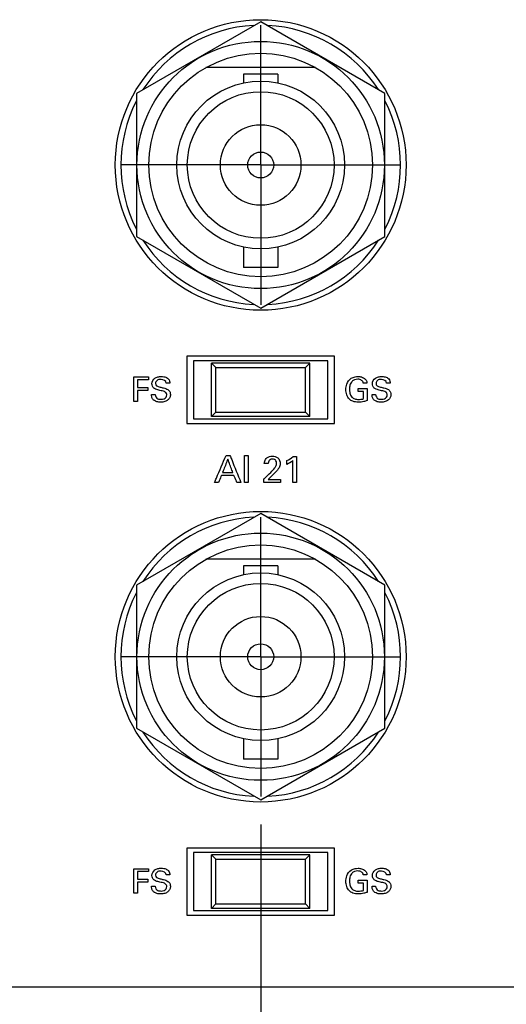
# Model space of a CAD drawing. Header units: inches. Extents: x 0 to 34, y 0 to 22.
# Tile 30 of 111: x 9.9 to 11, y 9.5 to 11.7. Entities that reach past the tile are written whole.
import ezdxf

# ---------------------------------------------------------------- set-up
doc = ezdxf.new("R2010")
doc.units = ezdxf.units.IN
doc.header["$LTSCALE"] = 1.87
doc.header["$MEASUREMENT"] = 0
doc.linetypes.add('CENTER', pattern=[0.6, 0.375, -0.075, 0.075, -0.075])
doc.layers.get('0').update_dxf_attribs({"linetype": 'CONTINUOUS'})
for name, color, linetype in [('DATUMCURVES', 7, 'CONTINUOUS'), ('DEFAULT_1', 7, 'CENTER'), ('DIMENSIONS', 7, 'CONTINUOUS')]:
    doc.layers.add(name, color=color, linetype=linetype)
doc.styles.get("Standard").update_dxf_attribs({"font": 'txt', "width": 0.8})
doc.dimstyles.new('DIMSTYLE_1', dxfattribs={"dimtxt": 0.125, "dimasz": 0.18, "dimexe": 0.18, "dimexo": 0.0625, "dimgap": 0.09, "dimtad": 0, "dimtih": 1, "dimtoh": 1, "dimdec": 3, "dimzin": 4, "dimdsep": 46, "dimtxsty": 'STANDARD', "dimblk": '_FILLED', "dimblk1": '_FILLED', "dimblk2": '_FILLED', "dimcen": 0.09, "dimadec": 0, "dimazin": 0, "dimtp": 0.001, "dimtm": 0.001, "dimtfac": 1, "dimtdec": 3, "dimtofl": 0, "dimtmove": 0, "dimatfit": 3, "dimldrblk": '_FILLED', "dimfxl": 1, "dimtolj": 1, "dimtzin": 4, "dimarcsym": 0})

# ---------------------------------------------------------------- blocks, each defined once
blk = doc.blocks.new('_FILLED')
at = {"color": 0, "linetype": 'BYBLOCK'}
blk.add_solid([(0, 0), (-1, 0.174), (-1, -0.174)], dxfattribs=at)
blk = doc.blocks.new('*D0')
at = {"layer": 'DIMENSIONS', "color": 2, "linetype": 'CONTINUOUS'}
for p, q in [((9.211, 10.3065), (7.356, 10.3065)), ((7.481, 10.3065), (7.481, 9.311)), ((7.481, 7.9485), (7.481, 9.061)), ((11.9085, 7.9485), (7.356, 7.9485))]:
    blk.add_line(p, q, dxfattribs=at)
at = {"layer": 'DIMENSIONS', "color": 2, "linetype": 'CONTINUOUS', "xscale": 0.18, "yscale": 0.18, "zscale": 0.18}
for p, rotation in [((7.481, 10.3065), 90), ((7.481, 7.9485), 270)]:
    blk.add_blockref('_FILLED', p, dxfattribs=dict(at, rotation=rotation))
at = {"layer": 'DIMENSIONS', "color": 2, "linetype": 'CONTINUOUS', "width": 0.8}
for s, p in [('[', (7.4435, 9.1235)), (']', (8.0435, 9.1235)), ('2.358', (6.8185, 9.1235)), ('59.89', (7.5435, 9.1235))]:
    blk.add_text(s, height=0.125, dxfattribs=at).set_placement(p)
blk = doc.blocks.new('*D7')
at = {"layer": 'DIMENSIONS', "color": 2, "linetype": 'CONTINUOUS'}
for p, q in [((9.586, 9.9315), (9.586, 7.3368)), ((10.461, 9.9315), (10.461, 7.3368)), ((9.586, 7.4618), (9.226, 7.4618)), ((10.461, 7.4618), (10.7887, 7.4618))]:
    blk.add_line(p, q, dxfattribs=at)
at = {"layer": 'DIMENSIONS', "color": 2, "linetype": 'CONTINUOUS', "xscale": 0.18, "yscale": 0.18, "zscale": 0.18}
blk.add_blockref('_FILLED', (9.586, 7.4618), dxfattribs=at)
at = {"layer": 'DIMENSIONS', "color": 2, "linetype": 'CONTINUOUS', "xscale": 0.18, "yscale": 0.18, "zscale": 0.18, "rotation": 180}
blk.add_blockref('_FILLED', (10.461, 7.4618), dxfattribs=at)
at = {"layer": 'DIMENSIONS', "color": 2, "linetype": 'CONTINUOUS', "width": 0.8}
for s, p in [('[', (11.5762, 7.3993)), (']', (12.1762, 7.3993)), ('3X', (10.8512, 7.3993)), ('.875', (11.0512, 7.3993)), ('22.23', (11.6762, 7.3993))]:
    blk.add_text(s, height=0.125, dxfattribs=at).set_placement(p)

msp = doc.modelspace()

# ---------------------------------------------------------------- linework, layer by layer
at = {"color": 7, "linetype": 'CONTINUOUS'}
for p, q in [((10.461, 11.727), (10.1835, 11.5667)), ((10.7385, 11.5667), (10.461, 11.727)), ((10.5834, 11.6245), (10.3386, 11.6245)), ((10.4995, 11.6098), (10.4225, 11.6098)), ((10.4225, 11.6098), (10.4225, 11.59)), ((10.4995, 11.6098), (10.4995, 11.59)), ((10.1835, 11.5667), (10.1835, 11.2463)), ((10.7385, 11.2463), (10.7385, 11.5667)), ((10.1835, 11.2463), (10.461, 11.0861)), ((10.461, 11.0861), (10.7385, 11.2463)), ((10.4225, 11.223), (10.4225, 11.1773)), ((10.4995, 11.223), (10.4995, 11.1773)), ((10.4995, 11.1773), (10.4225, 11.1773)), ((10.626, 10.9785), (10.296, 10.9785)), ((10.296, 10.9785), (10.296, 10.8285)), ((10.626, 10.8285), (10.626, 10.9785)), ((10.611, 10.9685), (10.311, 10.9685)), ((10.311, 10.9685), (10.311, 10.8385)), ((10.351, 10.9635), (10.361, 10.9535)), ((10.571, 10.9635), (10.351, 10.9635)), ((10.351, 10.8435), (10.351, 10.9635)), ((10.361, 10.9535), (10.561, 10.9535)), ((10.361, 10.8535), (10.361, 10.9535)), ((10.561, 10.9535), (10.571, 10.9635)), ((10.561, 10.8535), (10.561, 10.9535)), ((10.571, 10.8435), (10.571, 10.9635)), ((10.611, 10.8385), (10.611, 10.9685)), ((10.311, 10.8385), (10.611, 10.8385)), ((10.351, 10.8435), (10.361, 10.8535)), ((10.571, 10.8435), (10.351, 10.8435)), ((10.361, 10.8535), (10.561, 10.8535)), ((10.561, 10.8535), (10.571, 10.8435)), ((10.296, 10.8285), (10.626, 10.8285)), ((10.461, 10.627), (10.1835, 10.4667)), ((10.7385, 10.4667), (10.461, 10.627)), ((10.5834, 10.5245), (10.3386, 10.5245)), ((10.4995, 10.5098), (10.4225, 10.5098)), ((10.4225, 10.5098), (10.4225, 10.49)), ((10.4995, 10.5098), (10.4995, 10.49)), ((10.1835, 10.4667), (10.1835, 10.1463)), ((10.7385, 10.1463), (10.7385, 10.4667)), ((10.1835, 10.1463), (10.461, 9.9861)), ((10.461, 9.9861), (10.7385, 10.1463)), ((10.4225, 10.123), (10.4225, 10.0773)), ((10.4995, 10.123), (10.4995, 10.0773)), ((10.4995, 10.0773), (10.4225, 10.0773)), ((10.626, 9.8785), (10.296, 9.8785)), ((10.296, 9.8785), (10.296, 9.7285)), ((10.611, 9.8685), (10.311, 9.8685)), ((10.311, 9.8685), (10.311, 9.7385)), ((10.611, 9.7385), (10.611, 9.8685)), ((10.626, 9.7285), (10.626, 9.8785)), ((10.571, 9.8635), (10.351, 9.8635)), ((10.351, 9.8635), (10.361, 9.8535)), ((10.351, 9.7435), (10.351, 9.8635)), ((10.361, 9.8535), (10.561, 9.8535)), ((10.361, 9.7535), (10.361, 9.8535)), ((10.561, 9.8535), (10.571, 9.8635)), ((10.561, 9.7535), (10.561, 9.8535)), ((10.571, 9.7435), (10.571, 9.8635)), ((10.311, 9.7385), (10.611, 9.7385)), ((10.351, 9.7435), (10.361, 9.7535)), ((10.571, 9.7435), (10.351, 9.7435)), ((10.361, 9.7535), (10.561, 9.7535)), ((10.561, 9.7535), (10.571, 9.7435)), ((10.296, 9.7285), (10.626, 9.7285))]:
    msp.add_line(p, q, dxfattribs=at)
for centre, radius in [((10.461, 11.4065), 0.325), ((10.461, 11.4065), 0.2765), ((10.461, 11.4065), 0.25), ((10.461, 11.4065), 0.1875), ((10.461, 11.4065), 0.164), ((10.461, 11.4065), 0.09), ((10.461, 11.4065), 0.029), ((10.461, 10.3065), 0.325), ((10.461, 10.3065), 0.2765), ((10.461, 10.3065), 0.25), ((10.461, 10.3065), 0.1875), ((10.461, 10.3065), 0.164), ((10.461, 10.3065), 0.09), ((10.461, 10.3065), 0.029)]:
    msp.add_circle(centre, radius, dxfattribs=at)
for centre, start, end in [((10.461, 11.4065), 92.8821, 147.3645), ((10.461, 11.4065), 32.6355, 87.1179), ((10.461, 11.4065), 152.8684, 207.1316), ((10.461, 11.4065), 332.8684, 27.1316), ((10.461, 11.4065), 212.6355, 267.1179), ((10.461, 11.4065), 272.8821, 327.3645), ((10.461, 10.3065), 92.8821, 147.3645), ((10.461, 10.3065), 32.6355, 87.1179), ((10.461, 10.3065), 152.8684, 207.1316), ((10.461, 10.3065), 332.8684, 27.1316), ((10.461, 10.3065), 212.6355, 267.1179), ((10.461, 10.3065), 272.8821, 327.3645)]:
    msp.add_arc(centre, 0.3125, start, end, dxfattribs=at)
at = {"layer": 'DATUMCURVES', "color": 40, "linetype": 'CONTINUOUS'}
for points, knots in [([(10.1777, 10.9323, 0.8645), (10.1794, 10.9323, 0.8645), (10.1903, 10.9323, 0.8645), (10.2013, 10.9323, 0.8645), (10.2105, 10.9323, 0.8645)], [0, 0, 0, 0, 0.15625, 1, 1, 1, 1]), ([(10.1777, 10.8771, 0.8645), (10.1777, 10.88, 0.8645), (10.1777, 10.8984, 0.8645), (10.1777, 10.9168, 0.8645), (10.1777, 10.9323, 0.8645)], [0, 0, 0, 0, 0.15625, 1, 1, 1, 1]), ([(10.2105, 10.9258, 0.8645), (10.2092, 10.9258, 0.8645), (10.2009, 10.9258, 0.8645), (10.1925, 10.9258, 0.8645), (10.1855, 10.9258, 0.8645)], [0, 0, 0, 0, 0.15625, 1, 1, 1, 1]), ([(10.1855, 10.9258, 0.8645), (10.1855, 10.9249, 0.8645), (10.1855, 10.9192, 0.8645), (10.1855, 10.9135, 0.8645), (10.1855, 10.9086, 0.8645)], [0, 0, 0, 0, 0.15625, 1, 1, 1, 1]), ([(10.2513, 10.8922, 0.8645), (10.2513, 10.8946, 0.8645), (10.2477, 10.9002, 0.8645), (10.2399, 10.9011, 0.8645), (10.2336, 10.9028, 0.8645), (10.2285, 10.9041, 0.8645), (10.2231, 10.9061, 0.8645), (10.2188, 10.911, 0.8645), (10.217, 10.92, 0.8645), (10.2221, 10.9293, 0.8645), (10.2313, 10.9328, 0.8645), (10.2383, 10.9336, 0.8645), (10.2427, 10.9332, 0.8645), (10.2446, 10.9329, 0.8645)], [0, 0, 0, 0, 0.089349, 0.210953, 0.281639, 0.334715, 0.408457, 0.494851, 0.56697, 0.741231, 0.83293, 0.929463, 1, 1, 1, 1]), ([(10.2499, 10.9186, 0.8645), (10.2496, 10.9233, 0.8645), (10.2397, 10.9284, 0.8645), (10.2292, 10.926, 0.8645), (10.2259, 10.9204, 0.8645), (10.226, 10.9178, 0.8645), (10.2261, 10.9177, 0.8645)], [0, 0, 0, 0, 0.458192, 0.755343, 0.98829, 1, 1, 1, 1]), ([(10.2446, 10.9329, 0.8645), (10.2452, 10.9328, 0.8645), (10.2488, 10.9319, 0.8645), (10.2542, 10.9294, 0.8645), (10.2574, 10.9234, 0.8645), (10.2577, 10.92, 0.8645), (10.2578, 10.9186, 0.8645)], [0, 0, 0, 0, 0.088534, 0.522637, 0.795806, 1, 1, 1, 1]), ([(10.6514, 10.9038, 0.8645), (10.6514, 10.9079, 0.8645), (10.6528, 10.9176, 0.8645), (10.6604, 10.9291, 0.8645), (10.671, 10.9328, 0.8645), (10.6775, 10.9333, 0.8645), (10.6824, 10.9331, 0.8645), (10.6882, 10.9321, 0.8645), (10.6943, 10.9288, 0.8645), (10.698, 10.9231, 0.8645), (10.6984, 10.9199, 0.8645), (10.6985, 10.9186, 0.8645)], [0, 0, 0, 0, 0.170762, 0.400016, 0.528594, 0.621246, 0.671628, 0.730068, 0.865888, 0.945203, 1, 1, 1, 1]), ([(10.6902, 10.9186, 0.8645), (10.6898, 10.9209, 0.8645), (10.6866, 10.9262, 0.8645), (10.6783, 10.9275, 0.8645), (10.6707, 10.9267, 0.8645), (10.6639, 10.9221, 0.8645), (10.6601, 10.9141, 0.8645), (10.6591, 10.9053, 0.8645), (10.6596, 10.8999, 0.8645), (10.6601, 10.8974, 0.8645)], [0, 0, 0, 0, 0.128942, 0.289519, 0.416761, 0.531097, 0.710457, 0.868132, 1, 1, 1, 1]), ([(10.744, 10.8922, 0.8645), (10.744, 10.8946, 0.8645), (10.7404, 10.9002, 0.8645), (10.7325, 10.9011, 0.8645), (10.7262, 10.9028, 0.8645), (10.7212, 10.9041, 0.8645), (10.7158, 10.9061, 0.8645), (10.7114, 10.911, 0.8645), (10.7096, 10.92, 0.8645), (10.7148, 10.9293, 0.8645), (10.724, 10.9328, 0.8645), (10.7309, 10.9336, 0.8645), (10.7353, 10.9332, 0.8645), (10.7372, 10.9329, 0.8645)], [0, 0, 0, 0, 0.089342, 0.210881, 0.281603, 0.334675, 0.408374, 0.49482, 0.566941, 0.741222, 0.832949, 0.929504, 1, 1, 1, 1]), ([(10.7425, 10.9186, 0.8645), (10.7422, 10.9233, 0.8645), (10.7323, 10.9284, 0.8645), (10.7218, 10.926, 0.8645), (10.7186, 10.9204, 0.8645), (10.7187, 10.9178, 0.8645), (10.7187, 10.9177, 0.8645)], [0, 0, 0, 0, 0.458192, 0.755287, 0.98829, 1, 1, 1, 1]), ([(10.7372, 10.9329, 0.8645), (10.7378, 10.9328, 0.8645), (10.7415, 10.9319, 0.8645), (10.7469, 10.9294, 0.8645), (10.7501, 10.9234, 0.8645), (10.7503, 10.92, 0.8645), (10.7504, 10.9186, 0.8645)], [0, 0, 0, 0, 0.088487, 0.522521, 0.795763, 1, 1, 1, 1]), ([(10.1855, 10.9086, 0.8645), (10.1867, 10.9086, 0.8645), (10.1946, 10.9086, 0.8645), (10.2024, 10.9086, 0.8645), (10.2091, 10.9086, 0.8645)], [0, 0, 0, 0, 0.15625, 1, 1, 1, 1]), ([(10.2538, 10.904, 0.8645), (10.2559, 10.9027, 0.8645), (10.2587, 10.899, 0.8645), (10.2594, 10.8936, 0.8645), (10.259, 10.8895, 0.8645), (10.2576, 10.8851, 0.8645), (10.2538, 10.8802, 0.8645), (10.2479, 10.8773, 0.8645), (10.2423, 10.8761, 0.8645), (10.2363, 10.8757, 0.8645), (10.2298, 10.8763, 0.8645), (10.2251, 10.8783, 0.8645), (10.2234, 10.8794, 0.8645)], [0, 0, 0, 0, 0.128982, 0.217497, 0.278572, 0.337385, 0.454977, 0.587265, 0.663995, 0.749752, 0.89645, 1, 1, 1, 1]), ([(10.2261, 10.9177, 0.8645), (10.2262, 10.9158, 0.8645), (10.2285, 10.9112, 0.8645), (10.2334, 10.9105, 0.8645), (10.236, 10.9098, 0.8645)], [0, 0, 0, 0, 0.40678, 1, 1, 1, 1]), ([(10.236, 10.9098, 0.8645), (10.2386, 10.9092, 0.8645), (10.2446, 10.9076, 0.8645), (10.2508, 10.906, 0.8645), (10.2538, 10.904, 0.8645)], [0, 0, 0, 0, 0.433554, 1, 1, 1, 1]), ([(10.6987, 10.8793, 0.8645), (10.6963, 10.8785, 0.8645), (10.6898, 10.8766, 0.8645), (10.679, 10.8755, 0.8645), (10.6675, 10.8767, 0.8645), (10.658, 10.8827, 0.8645), (10.6525, 10.8923, 0.8645), (10.6514, 10.9, 0.8645), (10.6514, 10.9038, 0.8645)], [0, 0, 0, 0, 0.120759, 0.310248, 0.504422, 0.645833, 0.82138, 1, 1, 1, 1]), ([(10.6785, 10.9065, 0.8645), (10.6795, 10.9065, 0.8645), (10.6863, 10.9065, 0.8645), (10.693, 10.9065, 0.8645), (10.6987, 10.9065, 0.8645)], [0, 0, 0, 0, 0.15625, 1, 1, 1, 1]), ([(10.6987, 10.9065, 0.8645), (10.6987, 10.9051, 0.8645), (10.6987, 10.896, 0.8645), (10.6987, 10.8869, 0.8645), (10.6987, 10.8793, 0.8645)], [0, 0, 0, 0, 0.15625, 1, 1, 1, 1]), ([(10.7464, 10.904, 0.8645), (10.7485, 10.9027, 0.8645), (10.7513, 10.899, 0.8645), (10.7521, 10.8936, 0.8645), (10.7517, 10.8895, 0.8645), (10.7503, 10.8851, 0.8645), (10.7464, 10.8802, 0.8645), (10.7391, 10.8765, 0.8645), (10.7304, 10.8756, 0.8645), (10.7224, 10.8763, 0.8645), (10.7177, 10.8783, 0.8645), (10.716, 10.8794, 0.8645)], [0, 0, 0, 0, 0.129003, 0.217562, 0.278664, 0.337505, 0.455165, 0.587519, 0.749573, 0.896387, 1, 1, 1, 1]), ([(10.7187, 10.9177, 0.8645), (10.7188, 10.9158, 0.8645), (10.7211, 10.9112, 0.8645), (10.726, 10.9105, 0.8645), (10.7286, 10.9098, 0.8645)], [0, 0, 0, 0, 0.406787, 1, 1, 1, 1]), ([(10.7286, 10.9098, 0.8645), (10.7312, 10.9092, 0.8645), (10.7372, 10.9076, 0.8645), (10.7435, 10.906, 0.8645), (10.7464, 10.904, 0.8645)], [0, 0, 0, 0, 0.433579, 1, 1, 1, 1]), ([(10.2091, 10.9022, 0.8645), (10.2079, 10.9022, 0.8645), (10.2, 10.9022, 0.8645), (10.1921, 10.9022, 0.8645), (10.1855, 10.9022, 0.8645)], [0, 0, 0, 0, 0.15625, 1, 1, 1, 1]), ([(10.1855, 10.9022, 0.8645), (10.1855, 10.9009, 0.8645), (10.1855, 10.8926, 0.8645), (10.1855, 10.8842, 0.8645), (10.1855, 10.8771, 0.8645)], [0, 0, 0, 0, 0.15625, 1, 1, 1, 1]), ([(10.2234, 10.8794, 0.8645), (10.2223, 10.8802, 0.8645), (10.2195, 10.8826, 0.8645), (10.2174, 10.8876, 0.8645), (10.2172, 10.8916, 0.8645), (10.2172, 10.8933, 0.8645)], [0, 0, 0, 0, 0.254761, 0.678683, 1, 1, 1, 1]), ([(10.2251, 10.8933, 0.8645), (10.2253, 10.8895, 0.8645), (10.2292, 10.8824, 0.8645), (10.2359, 10.8823, 0.8645), (10.2384, 10.8823, 0.8645)], [0, 0, 0, 0, 0.603267, 1, 1, 1, 1]), ([(10.2384, 10.8823, 0.8645), (10.2407, 10.8823, 0.8645), (10.2467, 10.8827, 0.8645), (10.2513, 10.8887, 0.8645), (10.2513, 10.8922, 0.8645)], [0, 0, 0, 0, 0.395812, 1, 1, 1, 1]), ([(10.6601, 10.8974, 0.8645), (10.6602, 10.897, 0.8645), (10.661, 10.8934, 0.8645), (10.6633, 10.8873, 0.8645), (10.671, 10.8826, 0.8645), (10.6804, 10.8816, 0.8645), (10.6872, 10.8826, 0.8645), (10.6911, 10.8838, 0.8645)], [0, 0, 0, 0, 0.031757, 0.278522, 0.480343, 0.688985, 1, 1, 1, 1]), ([(10.6911, 10.8838, 0.8645), (10.6911, 10.8846, 0.8645), (10.6911, 10.8901, 0.8645), (10.6911, 10.8955, 0.8645), (10.6911, 10.9001, 0.8645)], [0, 0, 0, 0, 0.15625, 1, 1, 1, 1]), ([(10.716, 10.8794, 0.8645), (10.7149, 10.8802, 0.8645), (10.7122, 10.8826, 0.8645), (10.71, 10.8876, 0.8645), (10.7098, 10.8916, 0.8645), (10.7098, 10.8933, 0.8645)], [0, 0, 0, 0, 0.254805, 0.678671, 1, 1, 1, 1]), ([(10.7178, 10.8933, 0.8645), (10.7179, 10.8895, 0.8645), (10.7218, 10.8824, 0.8645), (10.7285, 10.8823, 0.8645), (10.731, 10.8823, 0.8645)], [0, 0, 0, 0, 0.603211, 1, 1, 1, 1]), ([(10.731, 10.8823, 0.8645), (10.7334, 10.8823, 0.8645), (10.7394, 10.8827, 0.8645), (10.744, 10.8887, 0.8645), (10.744, 10.8922, 0.8645)], [0, 0, 0, 0, 0.395713, 1, 1, 1, 1]), ([(10.3581, 10.6965, 0.8645), (10.3594, 10.6997, 0.8645), (10.3679, 10.7197, 0.8645), (10.3763, 10.7398, 0.8645), (10.3835, 10.7567, 0.8645)], [0, 0, 0, 0, 0.15625, 1, 1, 1, 1]), ([(10.3924, 10.7567, 0.8645), (10.3936, 10.7536, 0.8645), (10.4018, 10.7335, 0.8645), (10.4099, 10.7134, 0.8645), (10.4167, 10.6965, 0.8645)], [0, 0, 0, 0, 0.15625, 1, 1, 1, 1]), ([(10.4249, 10.6965, 0.8645), (10.4249, 10.6997, 0.8645), (10.4249, 10.7197, 0.8645), (10.4249, 10.7398, 0.8645), (10.4249, 10.7567, 0.8645)], [0, 0, 0, 0, 0.15625, 1, 1, 1, 1]), ([(10.4332, 10.7567, 0.8645), (10.4332, 10.7536, 0.8645), (10.4332, 10.7335, 0.8645), (10.4332, 10.7134, 0.8645), (10.4332, 10.6965, 0.8645)], [0, 0, 0, 0, 0.15625, 1, 1, 1, 1]), ([(10.4691, 10.7384, 0.8645), (10.4692, 10.7404, 0.8645), (10.4696, 10.7451, 0.8645), (10.4738, 10.7514, 0.8645), (10.4804, 10.7548, 0.8645), (10.4891, 10.7558, 0.8645), (10.501, 10.7531, 0.8645), (10.5048, 10.7432, 0.8645), (10.5048, 10.7384, 0.8645)], [0, 0, 0, 0, 0.106914, 0.258183, 0.390673, 0.504207, 0.739318, 1, 1, 1, 1]), ([(10.5408, 10.7542, 0.8645), (10.5408, 10.7512, 0.8645), (10.5408, 10.732, 0.8645), (10.5408, 10.7127, 0.8645), (10.5408, 10.6965, 0.8645)], [0, 0, 0, 0, 0.15625, 1, 1, 1, 1]), ([(10.3875, 10.7484, 0.8645), (10.3869, 10.7469, 0.8645), (10.383, 10.7371, 0.8645), (10.3792, 10.7272, 0.8645), (10.3759, 10.7189, 0.8645)], [0, 0, 0, 0, 0.15625, 1, 1, 1, 1]), ([(10.3986, 10.7189, 0.8645), (10.398, 10.7205, 0.8645), (10.3944, 10.7303, 0.8645), (10.3907, 10.7401, 0.8645), (10.3875, 10.7484, 0.8645)], [0, 0, 0, 0, 0.15625, 1, 1, 1, 1]), ([(10.4806, 10.7463, 0.8645), (10.48, 10.7457, 0.8645), (10.4783, 10.7434, 0.8645), (10.4779, 10.7404, 0.8645), (10.4779, 10.7384, 0.8645)], [0, 0, 0, 0, 0.290356, 1, 1, 1, 1]), ([(10.4834, 10.7189, 0.8645), (10.4866, 10.722, 0.8645), (10.4911, 10.7269, 0.8645), (10.4958, 10.7338, 0.8645), (10.4969, 10.7395, 0.8645), (10.4958, 10.7445, 0.8645), (10.492, 10.748, 0.8645), (10.4871, 10.7488, 0.8645), (10.4829, 10.7481, 0.8645), (10.481, 10.7466, 0.8645), (10.4806, 10.7463, 0.8645)], [0, 0, 0, 0, 0.286436, 0.428456, 0.528357, 0.65657, 0.73811, 0.846361, 0.964976, 1, 1, 1, 1]), ([(10.5048, 10.7384, 0.8645), (10.5048, 10.7352, 0.8645), (10.5029, 10.7298, 0.8645), (10.4996, 10.7257, 0.8645), (10.4983, 10.724, 0.8645)], [0, 0, 0, 0, 0.609887, 1, 1, 1, 1]), ([(10.5328, 10.6965, 0.8645), (10.5328, 10.6991, 0.8645), (10.5328, 10.7152, 0.8645), (10.5328, 10.7314, 0.8645), (10.5328, 10.7451, 0.8645)], [0, 0, 0, 0, 0.15625, 1, 1, 1, 1]), ([(10.3732, 10.7122, 0.8645), (10.3729, 10.7114, 0.8645), (10.3707, 10.7062, 0.8645), (10.3685, 10.7009, 0.8645), (10.3667, 10.6965, 0.8645)], [0, 0, 0, 0, 0.15625, 1, 1, 1, 1]), ([(10.4011, 10.7122, 0.8645), (10.3997, 10.7122, 0.8645), (10.3904, 10.7122, 0.8645), (10.3811, 10.7122, 0.8645), (10.3732, 10.7122, 0.8645)], [0, 0, 0, 0, 0.15625, 1, 1, 1, 1]), ([(10.3759, 10.7189, 0.8645), (10.3771, 10.7189, 0.8645), (10.3846, 10.7189, 0.8645), (10.3922, 10.7189, 0.8645), (10.3986, 10.7189, 0.8645)], [0, 0, 0, 0, 0.15625, 1, 1, 1, 1]), ([(10.4076, 10.6965, 0.8645), (10.4073, 10.6973, 0.8645), (10.4051, 10.7026, 0.8645), (10.403, 10.7078, 0.8645), (10.4011, 10.7122, 0.8645)], [0, 0, 0, 0, 0.15625, 1, 1, 1, 1]), ([(10.4683, 10.7041, 0.8645), (10.4691, 10.7049, 0.8645), (10.4741, 10.7098, 0.8645), (10.4791, 10.7148, 0.8645), (10.4834, 10.7189, 0.8645)], [0, 0, 0, 0, 0.15625, 1, 1, 1, 1]), ([(10.505, 10.6965, 0.8645), (10.503, 10.6965, 0.8645), (10.4908, 10.6965, 0.8645), (10.4786, 10.6965, 0.8645), (10.4683, 10.6965, 0.8645)], [0, 0, 0, 0, 0.15625, 1, 1, 1, 1]), ([(10.4775, 10.7031, 0.8645), (10.479, 10.7031, 0.8645), (10.4881, 10.7031, 0.8645), (10.4972, 10.7031, 0.8645), (10.505, 10.7031, 0.8645)], [0, 0, 0, 0, 0.15625, 1, 1, 1, 1]), ([(10.1777, 9.8323, 0.8645), (10.1794, 9.8323, 0.8645), (10.1903, 9.8323, 0.8645), (10.2013, 9.8323, 0.8645), (10.2105, 9.8323, 0.8645)], [0, 0, 0, 0, 0.15625, 1, 1, 1, 1]), ([(10.1777, 9.7772, 0.8645), (10.1777, 9.78, 0.8645), (10.1777, 9.7984, 0.8645), (10.1777, 9.8168, 0.8645), (10.1777, 9.8323, 0.8645)], [0, 0, 0, 0, 0.15625, 1, 1, 1, 1]), ([(10.2105, 9.8258, 0.8645), (10.2092, 9.8258, 0.8645), (10.2009, 9.8258, 0.8645), (10.1925, 9.8258, 0.8645), (10.1855, 9.8258, 0.8645)], [0, 0, 0, 0, 0.15625, 1, 1, 1, 1]), ([(10.1855, 9.8258, 0.8645), (10.1855, 9.8249, 0.8645), (10.1855, 9.8192, 0.8645), (10.1855, 9.8135, 0.8645), (10.1855, 9.8086, 0.8645)], [0, 0, 0, 0, 0.15625, 1, 1, 1, 1]), ([(10.2513, 9.7922, 0.8645), (10.2513, 9.7946, 0.8645), (10.2477, 9.8002, 0.8645), (10.2399, 9.8011, 0.8645), (10.2336, 9.8028, 0.8645), (10.2285, 9.8041, 0.8645), (10.2231, 9.8061, 0.8645), (10.2188, 9.811, 0.8645), (10.217, 9.82, 0.8645), (10.2221, 9.8293, 0.8645), (10.2313, 9.8328, 0.8645), (10.2383, 9.8336, 0.8645), (10.2427, 9.8332, 0.8645), (10.2446, 9.8329, 0.8645)], [0, 0, 0, 0, 0.089356, 0.210968, 0.28166, 0.334745, 0.408555, 0.494841, 0.566943, 0.741217, 0.832923, 0.929463, 1, 1, 1, 1]), ([(10.2499, 9.8186, 0.8645), (10.2496, 9.8233, 0.8645), (10.2397, 9.8284, 0.8645), (10.2292, 9.826, 0.8645), (10.2259, 9.8204, 0.8645), (10.226, 9.8178, 0.8645), (10.2261, 9.8176, 0.8645)], [0, 0, 0, 0, 0.458215, 0.755271, 0.988296, 1, 1, 1, 1]), ([(10.2446, 9.8329, 0.8645), (10.2452, 9.8328, 0.8645), (10.2488, 9.8319, 0.8645), (10.2542, 9.8294, 0.8645), (10.2574, 9.8234, 0.8645), (10.2577, 9.82, 0.8645), (10.2578, 9.8186, 0.8645)], [0, 0, 0, 0, 0.088515, 0.522641, 0.795824, 1, 1, 1, 1]), ([(10.6514, 9.8038, 0.8645), (10.6514, 9.8079, 0.8645), (10.6528, 9.8176, 0.8645), (10.6604, 9.8291, 0.8645), (10.671, 9.8328, 0.8645), (10.6775, 9.8333, 0.8645), (10.6824, 9.8331, 0.8645), (10.6882, 9.8321, 0.8645), (10.6943, 9.8288, 0.8645), (10.698, 9.8231, 0.8645), (10.6984, 9.8199, 0.8645), (10.6985, 9.8186, 0.8645)], [0, 0, 0, 0, 0.170828, 0.400017, 0.528614, 0.621258, 0.671638, 0.730076, 0.865892, 0.945205, 1, 1, 1, 1]), ([(10.6902, 9.8186, 0.8645), (10.6898, 9.8209, 0.8645), (10.6866, 9.8262, 0.8645), (10.6783, 9.8276, 0.8645), (10.6707, 9.8267, 0.8645), (10.6639, 9.8221, 0.8645), (10.6601, 9.8141, 0.8645), (10.6591, 9.8053, 0.8645), (10.6596, 9.7999, 0.8645), (10.6601, 9.7974, 0.8645)], [0, 0, 0, 0, 0.129018, 0.289592, 0.416824, 0.531203, 0.710522, 0.868162, 1, 1, 1, 1]), ([(10.744, 9.7922, 0.8645), (10.744, 9.7946, 0.8645), (10.7404, 9.8002, 0.8645), (10.7325, 9.8011, 0.8645), (10.7262, 9.8028, 0.8645), (10.7211, 9.8041, 0.8645), (10.7158, 9.8061, 0.8645), (10.7114, 9.811, 0.8645), (10.7096, 9.82, 0.8645), (10.7148, 9.8293, 0.8645), (10.724, 9.8328, 0.8645), (10.7309, 9.8336, 0.8645), (10.7353, 9.8332, 0.8645), (10.7372, 9.8329, 0.8645)], [0, 0, 0, 0, 0.089348, 0.210897, 0.281625, 0.334705, 0.408472, 0.494809, 0.566915, 0.741208, 0.832942, 0.929504, 1, 1, 1, 1]), ([(10.7425, 9.8186, 0.8645), (10.7422, 9.8233, 0.8645), (10.7323, 9.8284, 0.8645), (10.7218, 9.826, 0.8645), (10.7186, 9.8204, 0.8645), (10.7187, 9.8178, 0.8645), (10.7187, 9.8176, 0.8645)], [0, 0, 0, 0, 0.458216, 0.755215, 0.988296, 1, 1, 1, 1]), ([(10.7372, 9.8329, 0.8645), (10.7378, 9.8328, 0.8645), (10.7415, 9.8319, 0.8645), (10.7469, 9.8293, 0.8645), (10.7501, 9.8234, 0.8645), (10.7503, 9.82, 0.8645), (10.7504, 9.8186, 0.8645)], [0, 0, 0, 0, 0.088469, 0.522525, 0.795781, 1, 1, 1, 1]), ([(10.1855, 9.8086, 0.8645), (10.1867, 9.8086, 0.8645), (10.1946, 9.8086, 0.8645), (10.2024, 9.8086, 0.8645), (10.2091, 9.8086, 0.8645)], [0, 0, 0, 0, 0.15625, 1, 1, 1, 1]), ([(10.2091, 9.8022, 0.8645), (10.2079, 9.8022, 0.8645), (10.2, 9.8022, 0.8645), (10.1921, 9.8022, 0.8645), (10.1855, 9.8022, 0.8645)], [0, 0, 0, 0, 0.15625, 1, 1, 1, 1]), ([(10.1855, 9.8022, 0.8645), (10.1855, 9.8009, 0.8645), (10.1855, 9.7926, 0.8645), (10.1855, 9.7842, 0.8645), (10.1855, 9.7772, 0.8645)], [0, 0, 0, 0, 0.15625, 1, 1, 1, 1]), ([(10.2538, 9.804, 0.8645), (10.2559, 9.8027, 0.8645), (10.2587, 9.799, 0.8645), (10.2594, 9.7936, 0.8645), (10.259, 9.7895, 0.8645), (10.2576, 9.7851, 0.8645), (10.2538, 9.7802, 0.8645), (10.2479, 9.7773, 0.8645), (10.2423, 9.776, 0.8645), (10.2363, 9.7757, 0.8645), (10.2298, 9.7763, 0.8645), (10.2251, 9.7783, 0.8645), (10.2234, 9.7794, 0.8645)], [0, 0, 0, 0, 0.128977, 0.217487, 0.27856, 0.33737, 0.454957, 0.587239, 0.663965, 0.749719, 0.896424, 1, 1, 1, 1]), ([(10.2261, 9.8176, 0.8645), (10.2262, 9.8158, 0.8645), (10.2285, 9.8112, 0.8645), (10.2334, 9.8105, 0.8645), (10.236, 9.8098, 0.8645)], [0, 0, 0, 0, 0.40678, 1, 1, 1, 1]), ([(10.236, 9.8098, 0.8645), (10.2386, 9.8092, 0.8645), (10.2446, 9.8076, 0.8645), (10.2508, 9.806, 0.8645), (10.2538, 9.804, 0.8645)], [0, 0, 0, 0, 0.433545, 1, 1, 1, 1]), ([(10.6987, 9.7793, 0.8645), (10.6963, 9.7785, 0.8645), (10.6898, 9.7766, 0.8645), (10.679, 9.7755, 0.8645), (10.6676, 9.7767, 0.8645), (10.658, 9.7827, 0.8645), (10.6525, 9.7923, 0.8645), (10.6514, 9.8, 0.8645), (10.6514, 9.8038, 0.8645)], [0, 0, 0, 0, 0.120749, 0.310254, 0.504452, 0.645785, 0.821356, 1, 1, 1, 1]), ([(10.6785, 9.8065, 0.8645), (10.6795, 9.8065, 0.8645), (10.6863, 9.8065, 0.8645), (10.693, 9.8065, 0.8645), (10.6987, 9.8065, 0.8645)], [0, 0, 0, 0, 0.15625, 1, 1, 1, 1]), ([(10.6987, 9.8065, 0.8645), (10.6987, 9.8051, 0.8645), (10.6987, 9.796, 0.8645), (10.6987, 9.7869, 0.8645), (10.6987, 9.7793, 0.8645)], [0, 0, 0, 0, 0.15625, 1, 1, 1, 1]), ([(10.7464, 9.804, 0.8645), (10.7485, 9.8027, 0.8645), (10.7513, 9.799, 0.8645), (10.7521, 9.7936, 0.8645), (10.7517, 9.7895, 0.8645), (10.7503, 9.7851, 0.8645), (10.7464, 9.7802, 0.8645), (10.7391, 9.7765, 0.8645), (10.7304, 9.7756, 0.8645), (10.7224, 9.7763, 0.8645), (10.7177, 9.7783, 0.8645), (10.716, 9.7794, 0.8645)], [0, 0, 0, 0, 0.128997, 0.217553, 0.278651, 0.33749, 0.455144, 0.587492, 0.749539, 0.896361, 1, 1, 1, 1]), ([(10.7187, 9.8176, 0.8645), (10.7188, 9.8158, 0.8645), (10.7211, 9.8112, 0.8645), (10.726, 9.8105, 0.8645), (10.7286, 9.8098, 0.8645)], [0, 0, 0, 0, 0.406787, 1, 1, 1, 1]), ([(10.7286, 9.8098, 0.8645), (10.7312, 9.8092, 0.8645), (10.7372, 9.8076, 0.8645), (10.7435, 9.806, 0.8645), (10.7464, 9.804, 0.8645)], [0, 0, 0, 0, 0.43357, 1, 1, 1, 1]), ([(10.2234, 9.7794, 0.8645), (10.2223, 9.7802, 0.8645), (10.2195, 9.7826, 0.8645), (10.2174, 9.7876, 0.8645), (10.2172, 9.7916, 0.8645), (10.2172, 9.7933, 0.8645)], [0, 0, 0, 0, 0.255002, 0.678572, 1, 1, 1, 1]), ([(10.2251, 9.7933, 0.8645), (10.2253, 9.7895, 0.8645), (10.2292, 9.7824, 0.8645), (10.2359, 9.7824, 0.8645), (10.2384, 9.7824, 0.8645)], [0, 0, 0, 0, 0.603087, 1, 1, 1, 1]), ([(10.2384, 9.7824, 0.8645), (10.2407, 9.7824, 0.8645), (10.2467, 9.7827, 0.8645), (10.2513, 9.7887, 0.8645), (10.2513, 9.7922, 0.8645)], [0, 0, 0, 0, 0.395996, 1, 1, 1, 1]), ([(10.6601, 9.7974, 0.8645), (10.6602, 9.797, 0.8645), (10.661, 9.7934, 0.8645), (10.6633, 9.7873, 0.8645), (10.671, 9.7826, 0.8645), (10.6804, 9.7816, 0.8645), (10.6872, 9.7826, 0.8645), (10.6911, 9.7838, 0.8645)], [0, 0, 0, 0, 0.031756, 0.278509, 0.48032, 0.688953, 1, 1, 1, 1]), ([(10.6911, 9.7838, 0.8645), (10.6911, 9.7847, 0.8645), (10.6911, 9.7901, 0.8645), (10.6911, 9.7956, 0.8645), (10.6911, 9.8001, 0.8645)], [0, 0, 0, 0, 0.15625, 1, 1, 1, 1]), ([(10.716, 9.7794, 0.8645), (10.7149, 9.7802, 0.8645), (10.7122, 9.7826, 0.8645), (10.71, 9.7876, 0.8645), (10.7098, 9.7916, 0.8645), (10.7098, 9.7933, 0.8645)], [0, 0, 0, 0, 0.255047, 0.678559, 1, 1, 1, 1]), ([(10.7178, 9.7933, 0.8645), (10.7179, 9.7895, 0.8645), (10.7218, 9.7824, 0.8645), (10.7285, 9.7824, 0.8645), (10.731, 9.7824, 0.8645)], [0, 0, 0, 0, 0.603031, 1, 1, 1, 1]), ([(10.731, 9.7824, 0.8645), (10.7334, 9.7824, 0.8645), (10.7394, 9.7827, 0.8645), (10.744, 9.7887, 0.8645), (10.744, 9.7922, 0.8645)], [0, 0, 0, 0, 0.395897, 1, 1, 1, 1]), ([(12.5825, 9.5673, 0.8645), (12.3866, 9.5673, 0.8645), (11.1333, 9.5673, 0.8645), (9.88, 9.5673, 0.8645), (8.8225, 9.5673, 0.8645)], [0, 0, 0, 0, 0.15625, 1, 1, 1, 1])]:
    msp.add_open_spline(points, degree=3, knots=knots, dxfattribs=at)
for points in [[(10.2105, 10.9323, 0.8645), (10.2105, 10.9301, 0.8645), (10.2105, 10.928, 0.8645), (10.2105, 10.9258, 0.8645)], [(10.2091, 10.9086, 0.8645), (10.2091, 10.9065, 0.8645), (10.2091, 10.9043, 0.8645), (10.2091, 10.9022, 0.8645)], [(10.2578, 10.9186, 0.8645), (10.2552, 10.9186, 0.8645), (10.2525, 10.9186, 0.8645), (10.2499, 10.9186, 0.8645)], [(10.6785, 10.9001, 0.8645), (10.6785, 10.9023, 0.8645), (10.6785, 10.9044, 0.8645), (10.6785, 10.9065, 0.8645)], [(10.6985, 10.9186, 0.8645), (10.6957, 10.9186, 0.8645), (10.6929, 10.9186, 0.8645), (10.6902, 10.9186, 0.8645)], [(10.7504, 10.9186, 0.8645), (10.7478, 10.9186, 0.8645), (10.7451, 10.9186, 0.8645), (10.7425, 10.9186, 0.8645)], [(10.2172, 10.8933, 0.8645), (10.2198, 10.8933, 0.8645), (10.2225, 10.8933, 0.8645), (10.2251, 10.8933, 0.8645)], [(10.6911, 10.9001, 0.8645), (10.6869, 10.9001, 0.8645), (10.6827, 10.9001, 0.8645), (10.6785, 10.9001, 0.8645)], [(10.7098, 10.8933, 0.8645), (10.7125, 10.8933, 0.8645), (10.7151, 10.8933, 0.8645), (10.7178, 10.8933, 0.8645)], [(10.1855, 10.8771, 0.8645), (10.1829, 10.8771, 0.8645), (10.1803, 10.8771, 0.8645), (10.1777, 10.8771, 0.8645)], [(10.3835, 10.7567, 0.8645), (10.3864, 10.7567, 0.8645), (10.3894, 10.7567, 0.8645), (10.3924, 10.7567, 0.8645)], [(10.4249, 10.7567, 0.8645), (10.4277, 10.7567, 0.8645), (10.4304, 10.7567, 0.8645), (10.4332, 10.7567, 0.8645)], [(10.5194, 10.7451, 0.8645), (10.5243, 10.7477, 0.8645), (10.5291, 10.7506, 0.8645), (10.5334, 10.7542, 0.8645)], [(10.5334, 10.7542, 0.8645), (10.5358, 10.7542, 0.8645), (10.5383, 10.7542, 0.8645), (10.5408, 10.7542, 0.8645)], [(10.4779, 10.7384, 0.8645), (10.475, 10.7384, 0.8645), (10.472, 10.7384, 0.8645), (10.4691, 10.7384, 0.8645)], [(10.5328, 10.7451, 0.8645), (10.5288, 10.7417, 0.8645), (10.5241, 10.739, 0.8645), (10.5194, 10.7368, 0.8645)], [(10.5194, 10.7368, 0.8645), (10.5194, 10.7396, 0.8645), (10.5194, 10.7423, 0.8645), (10.5194, 10.7451, 0.8645)], [(10.4876, 10.7127, 0.8645), (10.4843, 10.7095, 0.8645), (10.4809, 10.7063, 0.8645), (10.4775, 10.7031, 0.8645)], [(10.4983, 10.724, 0.8645), (10.4951, 10.72, 0.8645), (10.4913, 10.7164, 0.8645), (10.4876, 10.7127, 0.8645)], [(10.3667, 10.6965, 0.8645), (10.3638, 10.6965, 0.8645), (10.361, 10.6965, 0.8645), (10.3581, 10.6965, 0.8645)], [(10.4167, 10.6965, 0.8645), (10.4137, 10.6965, 0.8645), (10.4107, 10.6965, 0.8645), (10.4076, 10.6965, 0.8645)], [(10.4332, 10.6965, 0.8645), (10.4304, 10.6965, 0.8645), (10.4277, 10.6965, 0.8645), (10.4249, 10.6965, 0.8645)], [(10.4683, 10.6965, 0.8645), (10.4683, 10.6991, 0.8645), (10.4683, 10.7016, 0.8645), (10.4683, 10.7041, 0.8645)], [(10.505, 10.7031, 0.8645), (10.505, 10.7009, 0.8645), (10.505, 10.6987, 0.8645), (10.505, 10.6965, 0.8645)], [(10.5408, 10.6965, 0.8645), (10.5381, 10.6965, 0.8645), (10.5355, 10.6965, 0.8645), (10.5328, 10.6965, 0.8645)], [(10.2105, 9.8323, 0.8645), (10.2105, 9.8301, 0.8645), (10.2105, 9.828, 0.8645), (10.2105, 9.8258, 0.8645)], [(10.2091, 9.8086, 0.8645), (10.2091, 9.8065, 0.8645), (10.2091, 9.8043, 0.8645), (10.2091, 9.8022, 0.8645)], [(10.2578, 9.8186, 0.8645), (10.2552, 9.8186, 0.8645), (10.2525, 9.8186, 0.8645), (10.2499, 9.8186, 0.8645)], [(10.6785, 9.8001, 0.8645), (10.6785, 9.8023, 0.8645), (10.6785, 9.8044, 0.8645), (10.6785, 9.8065, 0.8645)], [(10.6985, 9.8186, 0.8645), (10.6957, 9.8186, 0.8645), (10.6929, 9.8186, 0.8645), (10.6902, 9.8186, 0.8645)], [(10.7504, 9.8186, 0.8645), (10.7478, 9.8186, 0.8645), (10.7451, 9.8186, 0.8645), (10.7425, 9.8186, 0.8645)], [(10.2172, 9.7933, 0.8645), (10.2198, 9.7933, 0.8645), (10.2225, 9.7933, 0.8645), (10.2251, 9.7933, 0.8645)], [(10.6911, 9.8001, 0.8645), (10.6869, 9.8001, 0.8645), (10.6827, 9.8001, 0.8645), (10.6785, 9.8001, 0.8645)], [(10.7098, 9.7933, 0.8645), (10.7125, 9.7933, 0.8645), (10.7151, 9.7933, 0.8645), (10.7178, 9.7933, 0.8645)], [(10.1855, 9.7772, 0.8645), (10.1829, 9.7772, 0.8645), (10.1803, 9.7772, 0.8645), (10.1777, 9.7772, 0.8645)]]:
    msp.add_open_spline(points, degree=3, dxfattribs=at)
at = {"layer": 'DEFAULT_1', "color": 7, "linetype": 'CENTER'}
for p, q in [((10.461, 11.4065), (10.461, 11.719)), ((10.461, 11.4065), (10.1485, 11.4065)), ((10.461, 11.4065), (10.7735, 11.4065)), ((10.461, 11.4065), (10.461, 11.094)), ((10.461, 10.3065), (10.461, 10.619)), ((10.461, 10.3065), (10.1485, 10.3065)), ((10.461, 10.3065), (10.7735, 10.3065)), ((10.461, 10.3065), (10.461, 9.994))]:
    msp.add_line(p, q, dxfattribs=at)

# ---------------------------------------------------------------- dimensions: what is measured, and where the dimension line sits
at = {"layer": 'DIMENSIONS', "color": 2, "linetype": 'CONTINUOUS'}
dim = msp.add_linear_dim(base=(7.481, 7.9485), p1=(9.211, 10.3065), p2=(11.9085, 7.9485), angle=270, dimstyle='DIMSTYLE_1', dxfattribs=at)
dim.commit()
dim.dimension.update_dxf_attribs({"geometry": '*D0', "text_midpoint": (7.481, 9.186), "dimtype": 160})
dim = msp.add_linear_dim(base=(9.586, 7.4618), p1=(10.461, 9.9315), p2=(9.586, 9.9315), angle=180, text='3X<>', dimstyle='DIMSTYLE_1', dxfattribs=at)
dim.commit()
dim.dimension.update_dxf_attribs({"geometry": '*D7', "text_midpoint": (11.5637, 7.4618), "dimtype": 160})

doc.saveas('drawing.dxf')
